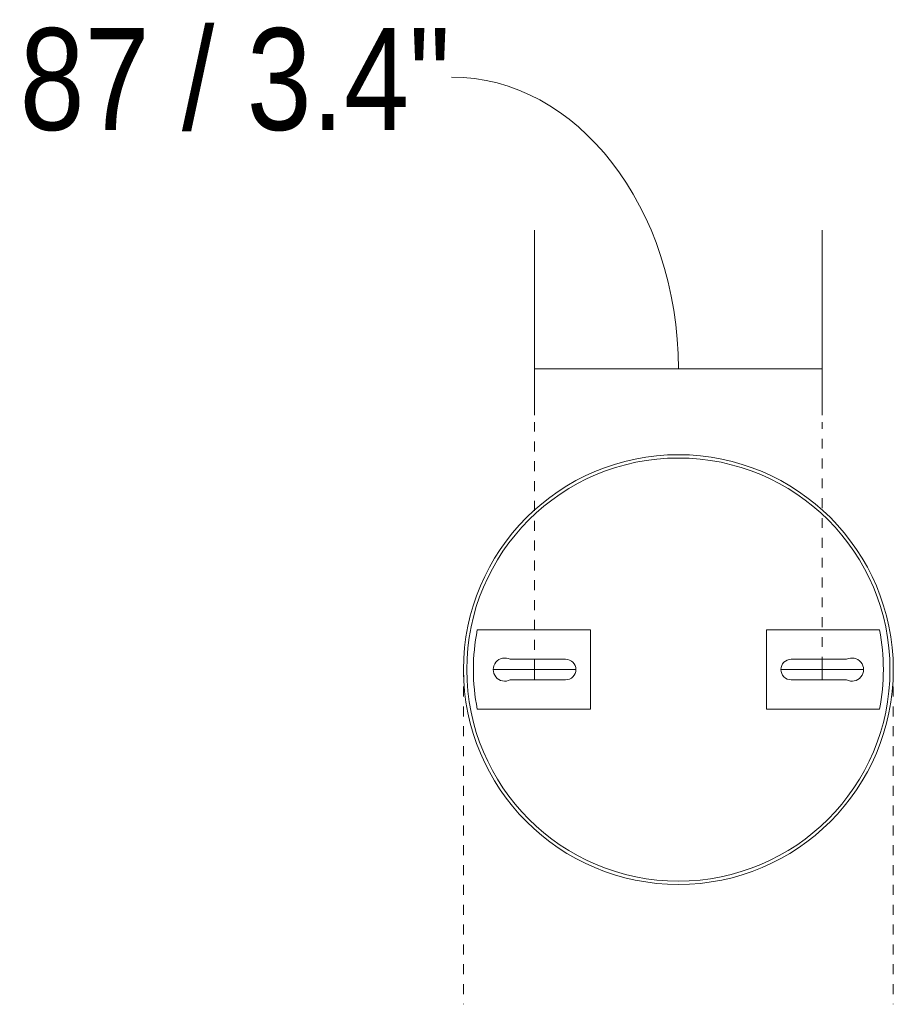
# Model space of a CAD drawing. Header units: millimetres. Extents: x 5734 to 11018, y -2931 to 7544.
# Tile 15 of 17: x 8966 to 9230, y 6493 to 6791. Entities that reach past the tile are written whole.
import ezdxf

# ---------------------------------------------------------------- set-up
doc = ezdxf.new("R2010")
doc.units = ezdxf.units.MM
doc.linetypes.add('Dash', pattern=[6, 3, -3])
doc.layers.add('A-ANNO-DIMS', color=7, linetype='Dash', lineweight=9, true_color=0xd2d2d2)
doc.layers.add('A-ANNO-DIMS-14', color=7, linetype='Continuous', lineweight=9)
doc.layers.add('E-LITE-EQPM', color=7, linetype='Continuous', lineweight=20)
doc.styles.add('Arial Narrow', font='ARIALN.TTF', dxfattribs={"height": 30.8})
doc.dimstyles.new('FARO_-_2_2mm_Arial_Narrow_mm_Inch_Right_1', dxfattribs={"dimscale": 304.8, "dimtxt": 31.521674, "dimasz": 0, "dimexe": 0.137795, "dimexo": 0.0625, "dimgap": 0.022966, "dimtad": 1, "dimdec": 0, "dimzin": 0, "dimdsep": 46, "dimtxsty": 'Arial Narrow', "dimblk1": 'NONE', "dimblk2": 'NONE', "dimsah": 1, "dimcen": 0.09, "dimadec": 0, "dimazin": 0, "dimtfac": 1, "dimtdec": 4, "dimtix": 1, "dimtmove": 1, "dimatfit": 3, "dimfxl": 0.045932, "dimfxlon": 1, "dimtvp": 1, "dimtolj": 1, "dimtzin": 0, "dimarcsym": 2})

# ---------------------------------------------------------------- blocks, each defined once
blk = doc.blocks.new('DIMBLOCK8-Planta_PDF Fixing Holes')
at = {"layer": 'A-ANNO-DIMS-14', "color": 251, "true_color": 0x5b5b5b, "transparency": 16777216}
for p, q in [((9121.35, 6671.05), (9121.35, 6727.05)), ((9208.35, 6671.05), (9208.35, 6727.05)), ((9121.35, 6685.05), (9208.35, 6685.05)), ((9121.35, 6685.05), (9121.35, 6671.05)), ((9208.35, 6685.05), (9208.35, 6671.05))]:
    blk.add_line(p, q, dxfattribs=at)
blk.add_ellipse((9096.21, 6685.05), major_axis=(0, 88.3), ratio=0.777405, start_param=4.712389, end_param=6.283185, dxfattribs=at)
at = {"layer": 'A-ANNO-DIMS-14', "color": 0, "transparency": 16777216, "insert": (8965.62, 6788.14), "char_height": 30.8, "width": 156.7078, "attachment_point": 1, "line_spacing_factor": 0.974696, "style": 'Arial Narrow'}
blk.add_mtext('87 / 3.4"', dxfattribs=at)
blk = doc.blocks.new('_None')

msp = doc.modelspace()

# ---------------------------------------------------------------- linework, layer by layer
at = {"layer": 'A-ANNO-DIMS'}
for p, q in [((9121.35, 6594.11), (9121.35, 6668.95)), ((9208.35, 6594.95), (9208.35, 6668.95)), ((9099.86, 6594.95), (9099.86, 6492.85)), ((9229.84, 6594.95), (9229.84, 6492.85))]:
    msp.add_line(p, q, dxfattribs=at)
at = {"layer": 'E-LITE-EQPM'}
for p, q in [((9138.23, 6606.11), (9104.02, 6606.11)), ((9138.23, 6582.11), (9138.23, 6606.11)), ((9225.68, 6606.11), (9191.48, 6606.11)), ((9191.48, 6606.11), (9191.48, 6582.11)), ((9113.98, 6597.21), (9130.75, 6597.21)), ((9121.35, 6591.01), (9121.35, 6597.21)), ((9198.95, 6597.21), (9215.73, 6597.21)), ((9208.35, 6591.01), (9208.35, 6597.21)), ((9133.85, 6594.11), (9108.85, 6594.11)), ((9195.85, 6594.11), (9220.85, 6594.11)), ((9130.75, 6591.01), (9113.98, 6591.01)), ((9215.73, 6591.01), (9198.95, 6591.01)), ((9104.02, 6582.11), (9138.23, 6582.11)), ((9191.48, 6582.11), (9225.68, 6582.11))]:
    msp.add_line(p, q, dxfattribs=at)
at = {"layer": 'E-LITE-EQPM', "color": 253, "true_color": 0xaaaaaa}
for radius, start, end in [(65, 0, 180), (64, 0, 180), (65, 180, 0), (64, 180, 0)]:
    msp.add_arc((9164.85, 6594.11), radius, start, end, dxfattribs=at)
at = {"layer": 'E-LITE-EQPM'}
for centre, radius, start, end in [((9164.85, 6594.11), 62, 168.8401, 191.1599), ((9164.85, 6594.11), 62, 348.8401, 11.1599), ((9112.35, 6594.11), 3.5, 62.3396, 297.6604), ((9217.35, 6594.11), 3.5, 242.3396, 117.6604), ((9130.75, 6594.11), 3.1, 270, 90), ((9198.95, 6594.11), 3.1, 90, 270)]:
    msp.add_arc(centre, radius, start, end, dxfattribs=at)

# ---------------------------------------------------------------- dimensions: what is measured, and where the dimension line sits
at = {"layer": 'A-ANNO-DIMS', "color": 251, "linetype": 'Continuous', "true_color": 0x5b5b5b}
dim = msp.add_linear_dim(base=(9208.35, 6685.05), p1=(9121.35, 6671.05), p2=(9208.35, 6671.05), dimstyle='FARO_-_2_2mm_Arial_Narrow_mm_Inch_Right_1', override={"dimpost": '<>', "dimfxl": 87}, dxfattribs=at)
dim.commit()
dim.dimension.update_dxf_attribs({"geometry": 'DIMBLOCK8-Planta_PDF Fixing Holes', "text_midpoint": (9043.97, 6767.61), "dimtype": 160})

doc.saveas('drawing.dxf')
